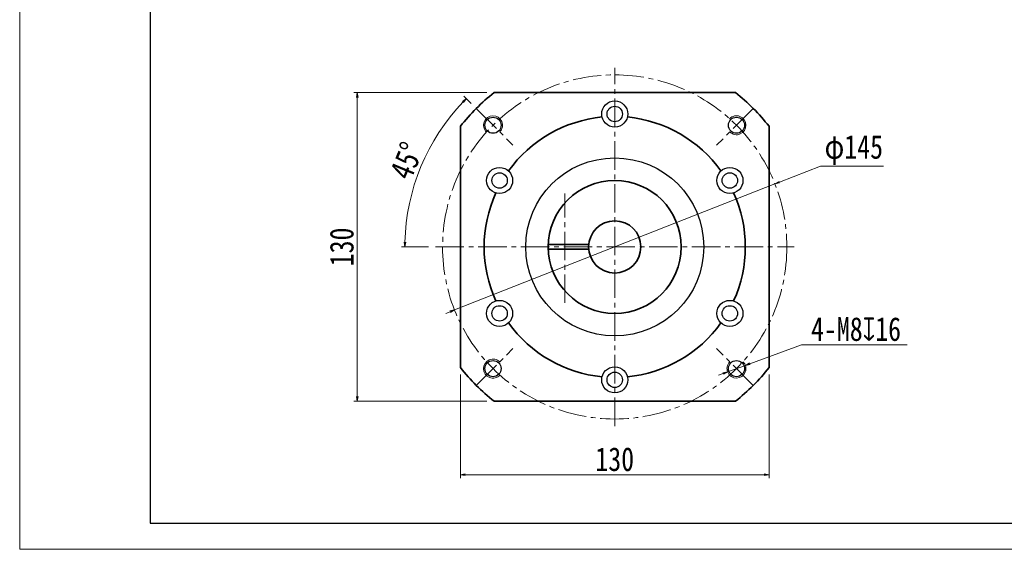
# Model space of a CAD drawing. Header units: millimetres. Extents: x 36 to 972, y 25 to 678.
# Tile 1 of 4: x 36 to 451, y 25 to 248. Entities that reach past the tile are written whole.
import ezdxf

# ---------------------------------------------------------------- set-up
doc = ezdxf.new("R2010")
doc.units = ezdxf.units.MM
doc.linetypes.add('点画线', pattern=[18, 12, -2, 2, -2])
for name, color, linetype, lineweight in [('EB0', 7, 'Continuous', 35), ('中心线层', 1, '点画线', 18), ('图框_外框线', 7, 'Continuous', 18), ('尺寸线层', 3, 'Continuous', 18), ('粗实线层', 7, 'Continuous', 35), ('细实线层', 7, 'Continuous', 18)]:
    doc.layers.add(name, color=color, linetype=linetype, lineweight=lineweight)
doc.styles.add('宋体', font='SimSun.ttf', dxfattribs={"width": 0.8})
doc.dimstyles.new('A水平标注$0', dxfattribs={"dimtxt": 3.5, "dimasz": 2, "dimexe": 1.5, "dimexo": 3, "dimgap": 1.1, "dimtad": 1, "dimtoh": 1, "dimdec": 4, "dimdsep": 46, "dimtxsty": '宋体', "dimblk": 'OPEN', "dimcen": 3, "dimclrd": 3, "dimclre": 3, "dimclrt": 6, "dimadec": 0, "dimazin": 0, "dimtm": 1e-09, "dimtfac": 1, "dimtdec": 4, "dimtix": 1, "dimtmove": 0, "dimatfit": 3, "dimldrblk": 'OPEN', "dimfxl": 0, "dimlwd": 13, "dimlwe": 13, "dimarcsym": 0})
doc.dimstyles.new('D直径标注φ25', dxfattribs={"dimtxt": 3.5, "dimasz": 2, "dimexe": 1, "dimexo": 3, "dimtad": 1, "dimtoh": 1, "dimdec": 1, "dimdsep": 46, "dimtxsty": '宋体', "dimblk": 'OPEN', "dimcen": 3, "dimclrd": 3, "dimclre": 3, "dimclrt": 130, "dimadec": 0, "dimazin": 0, "dimtm": 1e-09, "dimtfac": 1, "dimtdec": 1, "dimtmove": 0, "dimatfit": 0, "dimldrblk": 'OPEN', "dimfxl": 0, "dimlwd": 13, "dimlwe": 13, "dimarcsym": 0})
doc.dimstyles.new('螺孔(M8-7H)', dxfattribs={"dimtxt": 3.5, "dimasz": 2, "dimexe": 1.25, "dimexo": 3, "dimtad": 1, "dimtoh": 1, "dimdec": 4, "dimdsep": 46, "dimtxsty": '宋体', "dimblk": 'OPEN', "dimcen": 3, "dimclrd": 3, "dimclre": 3, "dimclrt": 2, "dimadec": 0, "dimazin": 0, "dimtm": 1e-09, "dimtfac": 1, "dimtdec": 4, "dimtmove": 0, "dimatfit": 3, "dimldrblk": 'OPEN', "dimfxl": 0, "dimlwd": 9, "dimlwe": 9, "dimarcsym": 0})

# ---------------------------------------------------------------- blocks, each defined once
blk = doc.blocks.new('_Open')
at = {"color": 0, "linetype": 'ByBlock', "lineweight": -2}
for p, q in [((-1, 0.17), (0, 0)), ((-1, -0.17), (0, 0)), ((0, 0), (-1, 0))]:
    blk.add_line(p, q, dxfattribs=at)
blk = doc.blocks.new('*D29')
at = {"layer": 'Defpoints', "color": 0, "transparency": 16777216}
for p in [(235.78, 217.32), (178.15, 87.32), (235.78, 87.32)]:
    blk.add_point(p, dxfattribs=at)
at = {"layer": '尺寸线层', "color": 3, "lineweight": 13, "transparency": 16777216}
for p, q in [((232.78, 217.32), (176.65, 217.32)), ((178.15, 215.32), (178.15, 89.32)), ((232.78, 87.32), (176.65, 87.32))]:
    blk.add_line(p, q, dxfattribs=at)
at = {"layer": '尺寸线层', "color": 3, "lineweight": 13, "transparency": 16777216, "xscale": 2, "yscale": 2, "zscale": 2}
for p, rotation in [((178.15, 217.32), 90), ((178.15, 87.32), 270)]:
    blk.add_blockref('_Open', p, dxfattribs=dict(at, rotation=rotation))
at = {"layer": '尺寸线层', "color": 6, "transparency": 16777216, "insert": (171.65, 152.32), "char_height": 10, "attachment_point": 5, "rotation": 90, "style": '宋体', "bg_fill": 3, "box_fill_scale": 1.1, "bg_fill_color": 256, "bg_fill_true_color": 13158600, "bg_fill_transparency": 0}
blk.add_mtext('130', dxfattribs=at)
blk = doc.blocks.new('*D30')
at = {"layer": 'Defpoints', "color": 0, "transparency": 16777216}
for p in [(228.25, 210.65), (210.05, 196.5), (243.72, 195.18), (211.08, 152.32), (362.08, 152.32)]:
    blk.add_point(p, dxfattribs=at)
at = {"layer": '尺寸线层', "color": 3, "lineweight": 13, "transparency": 16777216}
for p, q in [((226.12, 212.78), (223.04, 215.87)), ((208.08, 152.32), (196.71, 152.32))]:
    blk.add_line(p, q, dxfattribs=at)
blk.add_arc((286.58, 152.32), 88.37, 136.2968, 178.7032, dxfattribs=at)
at = {"layer": '尺寸线层', "color": 3, "lineweight": 13, "transparency": 16777216, "xscale": 2, "yscale": 2, "zscale": 2}
for p, rotation in [((224.1, 214.8), 45.64838103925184), ((198.21, 152.32), 269.3516189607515)]:
    blk.add_blockref('_Open', p, dxfattribs=dict(at, rotation=rotation))
at = {"layer": '尺寸线层', "color": 6, "transparency": 16777216, "insert": (198.93, 188.62), "char_height": 10, "attachment_point": 5, "rotation": 67.5, "style": '宋体', "bg_fill": 3, "box_fill_scale": 1.1, "bg_fill_color": 256, "bg_fill_true_color": 13158600, "bg_fill_transparency": 0}
blk.add_mtext('45°', dxfattribs=at)
blk = doc.blocks.new('*D31')
at = {"layer": 'Defpoints', "color": 0, "transparency": 16777216}
for p in [(354.05, 178.86), (219.12, 125.78)]:
    blk.add_point(p, dxfattribs=at)
at = {"layer": '尺寸线层', "color": 3, "lineweight": 13, "transparency": 16777216}
for p, q in [((355.91, 179.59), (373.22, 186.4)), ((373.22, 186.4), (399.84, 186.4)), ((219.12, 125.78), (354.05, 178.86)), ((217.25, 125.04), (215.39, 124.31))]:
    blk.add_line(p, q, dxfattribs=at)
at = {"layer": '尺寸线层', "color": 3, "lineweight": 13, "transparency": 16777216, "xscale": 2, "yscale": 2, "zscale": 2}
for p, rotation in [((354.05, 178.86), 201.4758138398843), ((219.12, 125.78), 21.47581383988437)]:
    blk.add_blockref('_Open', p, dxfattribs=dict(at, rotation=rotation))
at = {"layer": '尺寸线层', "color": 130, "transparency": 16777216, "insert": (387.28, 193.13), "char_height": 10, "attachment_point": 5, "style": '宋体', "bg_fill": 3, "box_fill_scale": 1.1, "bg_fill_color": 256, "bg_fill_true_color": 13158600, "bg_fill_transparency": 0}
blk.add_mtext('φ145', dxfattribs=at)
blk = doc.blocks.new('*D33')
at = {"color": 3, "lineweight": 9, "transparency": 16777216}
for p, q in [((365.25, 111.05), (343.48, 103.11)), ((409.68, 111.05), (365.25, 111.05)), ((334.09, 99.68), (341.61, 102.42)), ((332.21, 99), (330.33, 98.31))]:
    blk.add_line(p, q, dxfattribs=at)
at = {"layer": 'Defpoints', "color": 0, "transparency": 16777216}
for p in [(334.09, 99.68), (341.61, 102.42)]:
    blk.add_point(p, dxfattribs=at)
at = {"color": 3, "lineweight": 9, "transparency": 16777216, "xscale": 2, "yscale": 2, "zscale": 2}
for p, rotation in [((334.09, 99.68), 20.03691551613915), ((341.61, 102.42), 200.0369155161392)]:
    blk.add_blockref('_Open', p, dxfattribs=dict(at, rotation=rotation))
at = {"color": 2, "transparency": 16777216, "insert": (388.21, 117.65), "char_height": 10, "attachment_point": 5, "style": '宋体', "bg_fill": 3, "box_fill_scale": 1.1, "bg_fill_color": 256, "bg_fill_true_color": 13158600, "bg_fill_transparency": 0}
blk.add_mtext('4-M8{\\famgdt|b0|i0|c0|p0;x}{16}', dxfattribs=at)
blk = doc.blocks.new('*D34')
at = {"layer": 'Defpoints', "color": 0, "transparency": 16777216}
for p in [(221.58, 101.51), (351.58, 101.51), (351.58, 56.33)]:
    blk.add_point(p, dxfattribs=at)
at = {"layer": '尺寸线层', "color": 3, "lineweight": 13, "transparency": 16777216}
for p, q in [((221.58, 98.51), (221.58, 54.83)), ((351.58, 98.51), (351.58, 54.83)), ((223.58, 56.33), (349.58, 56.33))]:
    blk.add_line(p, q, dxfattribs=at)
at = {"layer": '尺寸线层', "color": 3, "lineweight": 13, "transparency": 16777216, "xscale": 2, "yscale": 2, "zscale": 2, "rotation": 180}
blk.add_blockref('_Open', (221.58, 56.33), dxfattribs=at)
at = {"layer": '尺寸线层', "color": 3, "lineweight": 13, "transparency": 16777216, "xscale": 2, "yscale": 2, "zscale": 2}
blk.add_blockref('_Open', (351.58, 56.33), dxfattribs=at)
at = {"layer": '尺寸线层', "color": 6, "transparency": 16777216, "insert": (286.58, 62.83), "char_height": 10, "attachment_point": 5, "style": '宋体', "bg_fill": 3, "box_fill_scale": 1.1, "bg_fill_color": 256, "bg_fill_true_color": 13158600, "bg_fill_transparency": 0}
blk.add_mtext('130', dxfattribs=at)

msp = doc.modelspace()

# ---------------------------------------------------------------- linework, layer by layer
for centre, radius in [((286.58247, 208.3182), 5.5), ((286.58247, 208.3182), 3.25), ((235.31723, 203.58344), 3.4), ((337.84771, 203.58344), 3.4), ((286.58247, 152.3182), 37.5), ((238.08505, 180.3182), 5.5), ((238.08505, 180.3182), 3.25), ((335.07989, 180.3182), 5.5), ((335.07989, 180.3182), 3.25), ((238.08505, 124.3182), 5.5), ((335.07989, 124.3182), 5.5), ((238.08505, 124.3182), 3.25), ((335.07989, 124.3182), 3.25), ((235.31723, 101.05296), 3.4), ((337.84771, 101.05296), 3.4), ((286.58247, 96.3182), 5.5), ((286.58247, 96.3182), 3.25)]:
    msp.add_circle(centre, radius)
at = {"layer": 'EB0'}
for points in [[(235.77646, 217.3182), (337.38847, 217.3182)], [(221.58247, 101.5122), (221.58247, 203.12421)], [(351.58247, 203.12421), (351.58247, 101.5122)], [(337.38847, 87.3182), (235.77646, 87.3182)]]:
    msp.add_lwpolyline(points, dxfattribs=at)
for radius, start, end in [(82.5, 128.0122795, 141.9877205), (82.5, 38.0122795, 51.9877205), (55, 95.5857592, 144.4142408), (55, 35.5857592, 84.4142408), (55, 155.5857592, 204.4142408), (55, 335.5857592, 24.4142408), (55, 215.5857592, 264.4142408), (55, 275.5857592, 324.4142408), (82.5, 218.0122795, 231.9877205), (82.5, 308.0122795, 321.9877205)]:
    msp.add_arc((286.58247, 152.3182), radius, start, end, dxfattribs=at)
at = {"layer": '中心线层'}
for p, q in [((286.58247, 76.8182), (286.58247, 227.8182)), ((228.24616, 210.65451), (243.72151, 195.17916)), ((344.91878, 210.65451), (329.44343, 195.17916)), ((211.08247, 152.3182), (362.08247, 152.3182)), ((228.24616, 93.98189), (243.72151, 109.45724)), ((344.91878, 93.98189), (329.44343, 109.45724))]:
    msp.add_line(p, q, dxfattribs=at)
msp.add_circle((286.58247, 152.3182), 72.5, dxfattribs=at)
at = {"layer": '图框_外框线', "color": 3}
msp.add_lwpolyline([(35.97141, 24.92448), (959.67539, 24.92448), (959.67539, 678.11515), (35.97141, 678.11515)], close=True, dxfattribs=at)
at = {"layer": '图框_外框线', "color": 3, "lineweight": 25}
msp.add_lwpolyline([(90.95379, 35.92096), (948.67891, 35.92096), (948.67891, 667.11867), (90.95379, 667.11867)], close=True, dxfattribs=at)
at = {"layer": '细实线层'}
for centre, start, end in [((235.31723, 203.58344), 315, 226.5807738), ((337.84771, 203.58344), 225, 136.5807738), ((235.31723, 101.05296), 45, 316.5807738), ((337.84771, 101.05296), 135, 46.5807738)]:
    msp.add_arc(centre, 4, start, end, dxfattribs=at)

# ---------------------------------------------------------------- next in the draw order: dimensions: what is measured, and where the dimension line sits
at = {"layer": '尺寸线层'}
dim = msp.add_linear_dim(base=(178.1507, 87.3182), p1=(235.77646, 217.3182), p2=(235.77646, 87.3182), angle=270, dimstyle='A水平标注$0', override={"dimtxt": 10, "dimgap": 1.5, "dimblk": 'Open', "dimtfill": 1, "dimtfillclr": 256}, dxfattribs=at)
dim.commit()
dim.dimension.update_dxf_attribs({"geometry": '*D29', "text_midpoint": (178.1507, 152.3182), "dimtype": 160})

# ---------------------------------------------------------------- next in the draw order: dimensions: what is measured, and where the dimension line sits
dim = msp.add_angular_dim_2l(base=(210.05238, 196.50287), line1=((211.08247, 152.3182), (362.08247, 152.3182)), line2=((228.24616, 210.65451), (243.72151, 195.17916)), dimstyle='A水平标注$0', override={"dimtxt": 10, "dimgap": 1.5, "dimblk": 'Open', "dimtfill": 1, "dimtfillclr": 256}, dxfattribs=at)
dim.commit()
dim.dimension.update_dxf_attribs({"geometry": '*D30', "text_midpoint": (198.93463, 188.62313)})

# ---------------------------------------------------------------- next in the draw order: dimensions: what is measured, and where the dimension line sits
dim = msp.add_diameter_dim_2p(p1=(219.11598, 125.77534), p2=(354.04895, 178.86106), dimstyle='D直径标注φ25', override={"dimtxt": 10, "dimgap": 1.5, "dimpost": 'φ<>'}, dxfattribs=at)
dim.commit()
dim.dimension.update_dxf_attribs({"geometry": '*D31', "text_midpoint": (387.27816, 186.4032), "dimtype": 163})

# ---------------------------------------------------------------- next in the draw order: linework, layer by layer
at = {"layer": '中心线层'}
msp.add_line((265.60035, 128.71236), (265.60035, 174.75889), dxfattribs=at)
at = {"layer": '粗实线层'}
for p, q in [((258.58247, 153.3182), (275.62802, 153.3182)), ((258.58247, 151.3182), (275.62802, 151.3182))]:
    msp.add_line(p, q, dxfattribs=at)
for radius in [28, 11]:
    msp.add_circle((286.58247, 152.3182), radius, dxfattribs=at)

# ---------------------------------------------------------------- next in the draw order: dimensions: what is measured, and where the dimension line sits
dim = msp.add_diameter_dim_2p(p1=(334.08982, 99.68246), p2=(341.6056, 102.42346), text='4-M<>{\\famgdt|b0|i0|c0|p0;x}{16}', dimstyle='螺孔(M8-7H)', override={"dimtxt": 10, "dimgap": 1.5, "dimtad": 1, "dimtih": 0, "dimtoh": 1, "dimdec": 4, "dimlfac": 1, "dimpost": '<>', "dimcen": 0, "dimse1": 0, "dimse2": 0, "dimsd1": 0, "dimsd2": 0, "dimtix": 0, "dimtofl": 1, "dimatfit": 3, "dimtvp": 0.1})
dim.commit()
dim.dimension.update_dxf_attribs({"geometry": '*D33', "text_midpoint": (388.21368, 111.04547), "dimtype": 163})

# ---------------------------------------------------------------- next in the draw order: dimensions: what is measured, and where the dimension line sits
at = {"layer": '尺寸线层'}
dim = msp.add_linear_dim(base=(351.58247, 56.33212), p1=(221.58247, 101.5122), p2=(351.58247, 101.5122), dimstyle='A水平标注$0', override={"dimtxt": 10, "dimgap": 1.5, "dimblk": 'Open', "dimtfill": 1, "dimtfillclr": 256}, dxfattribs=at)
dim.commit()
dim.dimension.update_dxf_attribs({"geometry": '*D34', "text_midpoint": (286.58247, 62.83212)})

doc.saveas('drawing.dxf')
